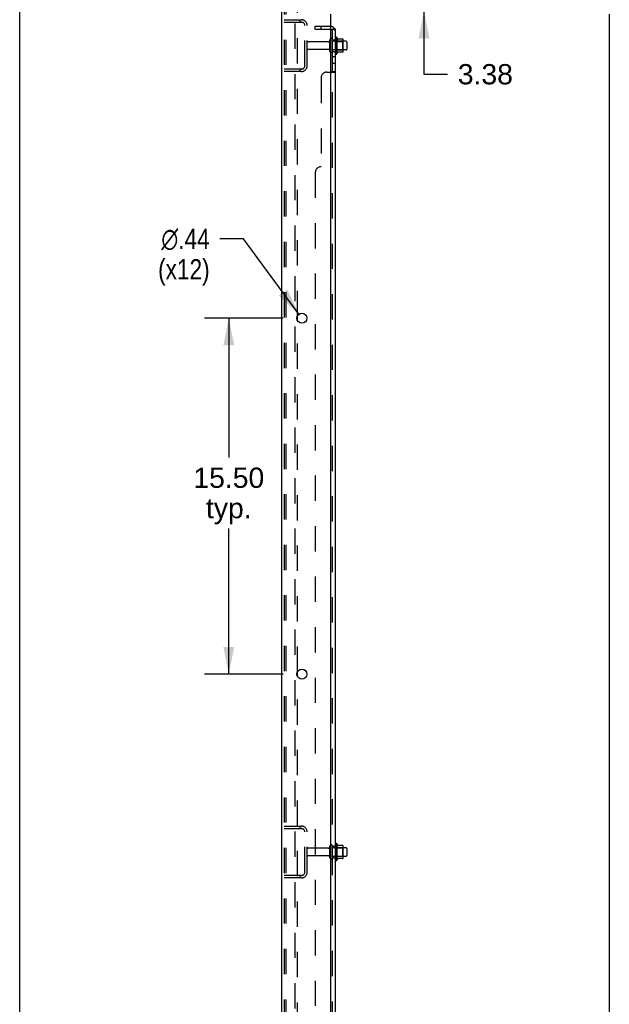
# Model space of a CAD drawing. Header units: inches. Extents: x 0 to 200, y 0 to 129.
# Tile 2 of 94: x 0 to 26, y 43 to 86. Entities that reach past the tile are written whole.
import ezdxf

# ---------------------------------------------------------------- set-up
doc = ezdxf.new("R2010")
doc.units = ezdxf.units.IN
doc.header["$LTSCALE"] = 11
doc.header["$MEASUREMENT"] = 0
doc.linetypes.add('HIDDEN', pattern=[0.2, 0.1, -0.1])
doc.layers.get('0').update_dxf_attribs({"linetype": 'CONTINUOUS'})
for name, color, linetype in [('DEFAULT_2', 8, 'HIDDEN'), ('DIMENSIONS', 7, 'CONTINUOUS'), ('SUBPANEL', 7, 'CONTINUOUS')]:
    doc.layers.add(name, color=color, linetype=linetype)
doc.styles.get("Standard").update_dxf_attribs({"font": 'arial.ttf'})
doc.styles.add('TEXTSTYLE_1', font='gdt', dxfattribs={"width": 0.8})
doc.dimstyles.new('DIMSTYLE_1', dxfattribs={"dimtxt": 0.882353, "dimasz": 1.176471, "dimexe": 0.09, "dimexo": 0.07, "dimgap": 0.0375, "dimtad": 0, "dimtih": 1, "dimtoh": 1, "dimzin": 4, "dimdsep": 46, "dimtxsty": 'Standard', "dimblk": '_FILLED', "dimblk1": '_FILLED', "dimblk2": '_FILLED', "dimcen": 0.09, "dimadec": 3, "dimazin": 1, "dimtfac": 1, "dimtdec": 3, "dimtofl": 0, "dimtmove": 0, "dimatfit": 3, "dimldrblk": '_FILLED', "dimfxl": 0, "dimtolj": 1, "dimtzin": 4, "dimarcsym": 0})
doc.dimstyles.new('DIMSTYLE_2', dxfattribs={"dimtxt": 0.882353, "dimasz": 1.176471, "dimexe": 0.09, "dimexo": 0.07, "dimgap": 0.09, "dimtad": 0, "dimtih": 1, "dimtoh": 1, "dimzin": 4, "dimdsep": 46, "dimtxsty": 'Standard', "dimblk": '_FILLED', "dimblk1": '_FILLED', "dimblk2": '_FILLED', "dimcen": 0.09, "dimadec": 3, "dimazin": 1, "dimtfac": 1, "dimtdec": 3, "dimtofl": 0, "dimtmove": 0, "dimatfit": 1, "dimldrblk": '_FILLED', "dimfxl": 0, "dimtolj": 1, "dimtzin": 4, "dimarcsym": 0})

# ---------------------------------------------------------------- blocks, each defined once
blk = doc.blocks.new('_FILLED')
at = {"color": 0, "linetype": 'ByBlock'}
blk.add_solid([(0, 0), (-1, 0.2), (-1, -0.2)], dxfattribs=at)
blk = doc.blocks.new('*D15')
at = {"layer": 'DIMENSIONS', "color": 2, "linetype": 'Continuous'}
for p, q in [((11.461, 72.771), (8.041, 72.771)), ((9.1, 72.771), (9.1, 66.706)), ((9.1, 57.271), (9.1, 63.618)), ((11.461, 57.271), (8.041, 57.271))]:
    blk.add_line(p, q, dxfattribs=at)
at = {"layer": 'DIMENSIONS', "color": 2, "linetype": 'Continuous', "xscale": 1.1764705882, "yscale": 1.1764705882, "zscale": 1.1764705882}
for p, rotation in [((9.1, 72.771), 90), ((9.1, 57.271), 270)]:
    blk.add_blockref('_FILLED', p, dxfattribs=dict(at, rotation=rotation))
at = {"layer": 'DIMENSIONS', "color": 2, "linetype": 'Continuous', "insert": (9.1, 66.265), "char_height": 0.8824, "width": 3.08332, "attachment_point": 2, "line_spacing_factor": 0.9}
blk.add_mtext('15.50\\Ptyp.', dxfattribs=at)
blk = doc.blocks.new('*D16')
at = {"layer": 'DIMENSIONS', "color": 2, "linetype": 'Continuous'}
for p, q in [((9.738, 76.228), (8.709, 76.228)), ((12.155, 72.947), (9.738, 76.228))]:
    blk.add_line(p, q, dxfattribs=at)
at = {"layer": 'DIMENSIONS', "color": 2, "linetype": 'Continuous', "xscale": 1.1764705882, "yscale": 1.1764705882, "zscale": 1.1764705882, "rotation": 306.3662056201}
blk.add_blockref('_FILLED', (12.155, 72.947), dxfattribs=at)
at = {"layer": 'DIMENSIONS', "color": 2, "linetype": 'Continuous', "insert": (8.268, 76.669), "char_height": 0.88235, "width": 2.88869, "attachment_point": 3, "line_spacing_factor": 0.9, "style": 'TEXTSTYLE_1'}
blk.add_mtext('{\\fgdt;n}\\fArial;.44\\P(x12)', dxfattribs=at)
blk = doc.blocks.new('*D17')
at = {"layer": 'DIMENSIONS', "color": 2, "linetype": 'Continuous'}
for p, q in [((17.595, 89.521), (17.595, 91.874)), ((17.595, 86.146), (17.595, 83.4)), ((17.595, 83.4), (18.625, 83.4))]:
    blk.add_line(p, q, dxfattribs=at)
at = {"layer": 'DIMENSIONS', "color": 2, "linetype": 'Continuous', "xscale": 1.1764705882, "yscale": 1.1764705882, "zscale": 1.1764705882}
for p, rotation in [((17.595, 89.521), 270), ((17.595, 86.146), 90)]:
    blk.add_blockref('_FILLED', p, dxfattribs=dict(at, rotation=rotation))
at = {"layer": 'DIMENSIONS', "color": 2, "linetype": 'Continuous', "insert": (19.066, 83.841), "char_height": 0.8824, "width": 2.39777, "attachment_point": 1, "line_spacing_factor": 0.9}
blk.add_mtext('3.38', dxfattribs=at)

msp = doc.modelspace()

# ---------------------------------------------------------------- linework, layer by layer
at = {"color": 7, "linetype": 'Continuous'}
for p, q in [((0, 0), (0, 129.412)), ((13.808, 85.002), (13.808, 84.29)), ((14.064, 84.923), (13.836, 84.923)), ((14.074, 84.39), (14.074, 84.901)), ((14.208, 84.833), (14.074, 84.833)), ((14.238, 84.803), (14.238, 84.488)), ((14.064, 84.368), (13.836, 84.368)), ((14.208, 84.458), (14.074, 84.458)), ((13.808, 49.877), (13.808, 49.165)), ((14.064, 49.798), (13.836, 49.798)), ((14.074, 49.265), (14.074, 49.776)), ((14.208, 49.708), (14.074, 49.708)), ((14.208, 49.333), (14.074, 49.333)), ((14.238, 49.678), (14.238, 49.363)), ((14.064, 49.243), (13.836, 49.243))]:
    msp.add_line(p, q, dxfattribs=at)
at = {"color": 3, "linetype": 'Continuous'}
for p, q in [((11.409, 9.625), (11.409, 89.417)), ((13.534, 11.646), (13.534, 86.021)), ((25.659, 86.021), (25.659, 11.646)), ((12.089, 72.673), (12.089, 72.868)), ((12.089, 57.173), (12.089, 57.368))]:
    msp.add_line(p, q, dxfattribs=at)
for centre in [(12.284, 72.771), (12.284, 57.271)]:
    msp.add_circle(centre, 0.219, dxfattribs=at)
at = {"color": 7, "linetype": 'Continuous'}
for centre, radius, start, end in [((13.558, 84.903), 0.055, 360, 115.9094), ((13.777, 84.98), 0.0384, 34.4497, 180), ((13.208, 84.646), 0.698, 23.9679, 30.6631), ((13.855, 84.933), 0.01, 203.9679, 270), ((14.064, 84.913), 0.01, 5.1938, 90), ((13.933, 84.901), 0.141, 0, 5.2081), ((14.208, 84.803), 0.03, 360, 90), ((13.558, 84.388), 0.055, 244.0906, 0), ((13.777, 84.312), 0.0384, 180, 325.5503), ((13.208, 84.646), 0.698, 329.3369, 336.0321), ((13.855, 84.358), 0.01, 90, 156.0321), ((14.064, 84.378), 0.01, 270, 354.8062), ((13.933, 84.39), 0.141, 354.7919, 360), ((14.208, 84.488), 0.03, 270, 0), ((13.777, 49.855), 0.0384, 34.4497, 180), ((13.208, 49.521), 0.698, 23.9679, 30.6631), ((13.855, 49.808), 0.01, 203.9679, 270), ((14.064, 49.788), 0.01, 5.1938, 90), ((13.933, 49.776), 0.141, 0, 5.2081), ((14.208, 49.678), 0.03, 360, 90), ((14.208, 49.363), 0.03, 270, 0), ((13.777, 49.187), 0.0384, 180, 325.5503), ((13.208, 49.521), 0.698, 329.3369, 336.0321), ((13.855, 49.233), 0.01, 90, 156.0321), ((14.064, 49.253), 0.01, 270, 354.8062), ((13.933, 49.265), 0.141, 354.7919, 360)]:
    msp.add_arc(centre, radius, start, end, dxfattribs=at)
at = {"layer": 'DEFAULT_2', "color": 8, "linetype": 'HIDDEN'}
for p, q in [((11.513, 89.303), (11.513, 9.738)), ((11.587, 89.303), (11.587, 9.738)), ((11.985, 9.708), (11.985, 89.333)), ((12.089, 72.868), (12.089, 88.173)), ((11.513, 85.771), (12.267, 85.771)), ((11.513, 85.667), (12.267, 85.667)), ((12.186, 85.771), (12.186, 85.667)), ((12.409, 83.767), (12.409, 85.524)), ((12.513, 83.767), (12.513, 85.524)), ((13.738, 84.98), (13.738, 84.312)), ((13.441, 84.811), (12.543, 84.811)), ((13.503, 84.388), (13.503, 84.903)), ((13.613, 84.388), (13.613, 84.903)), ((14.074, 84.833), (13.613, 84.833)), ((13.758, 84.829), (13.738, 84.849)), ((13.758, 84.829), (13.758, 84.462)), ((13.758, 84.829), (14.054, 84.829)), ((14.054, 84.829), (14.074, 84.849)), ((14.054, 84.829), (14.054, 84.462)), ((13.441, 84.481), (12.543, 84.481)), ((14.074, 84.458), (13.613, 84.458)), ((13.758, 84.462), (13.738, 84.442)), ((13.758, 84.462), (14.054, 84.462)), ((14.054, 84.462), (14.074, 84.442)), ((12.267, 83.625), (11.513, 83.625)), ((12.267, 83.521), (11.513, 83.521)), ((12.186, 83.625), (12.186, 83.521)), ((12.089, 57.368), (12.089, 72.673)), ((12.089, 41.868), (12.089, 57.173)), ((11.513, 50.646), (12.267, 50.646)), ((12.186, 50.646), (12.186, 50.542)), ((11.513, 50.542), (12.267, 50.542)), ((12.409, 48.642), (12.409, 50.399)), ((12.513, 48.642), (12.513, 50.399)), ((13.503, 49.263), (13.503, 49.778)), ((13.613, 49.263), (13.613, 49.778)), ((13.738, 49.855), (13.738, 49.187)), ((13.441, 49.686), (12.543, 49.686)), ((13.441, 49.356), (12.543, 49.356)), ((14.074, 49.708), (13.613, 49.708)), ((14.074, 49.333), (13.613, 49.333)), ((13.758, 49.704), (13.738, 49.724)), ((13.758, 49.337), (13.738, 49.317)), ((13.758, 49.704), (13.758, 49.337)), ((13.758, 49.704), (14.054, 49.704)), ((13.758, 49.337), (14.054, 49.337)), ((14.054, 49.704), (14.074, 49.724)), ((14.054, 49.704), (14.054, 49.337)), ((14.054, 49.337), (14.074, 49.317)), ((12.267, 48.5), (11.513, 48.5)), ((12.186, 48.5), (12.186, 48.396)), ((12.267, 48.396), (11.513, 48.396))]:
    msp.add_line(p, q, dxfattribs=at)
for centre, radius, start, end in [((12.267, 85.524), 0.246, 0, 90), ((12.267, 85.524), 0.142, 0, 90), ((13.558, 84.903), 0.055, 115.9094, 180), ((12.543, 84.781), 0.03, 90, 180), ((12.543, 84.511), 0.03, 180, 270), ((13.441, 84.873), 0.0625, 270, 360), ((13.441, 84.418), 0.0625, 0, 90), ((13.558, 84.388), 0.055, 180, 244.0906), ((12.267, 83.767), 0.246, 270, 360), ((12.267, 83.767), 0.142, 270, 360), ((12.267, 50.399), 0.246, 0, 90), ((12.267, 50.399), 0.142, 0, 90), ((13.558, 49.778), 0.055, 360, 180), ((12.543, 49.656), 0.03, 90, 180), ((12.543, 49.386), 0.03, 180, 270), ((13.441, 49.748), 0.0625, 270, 360), ((13.441, 49.293), 0.0625, 0, 90), ((13.558, 49.263), 0.055, 180, 0), ((12.267, 48.642), 0.246, 270, 360), ((12.267, 48.642), 0.142, 270, 360)]:
    msp.add_arc(centre, radius, start, end, dxfattribs=at)
at = {"layer": 'SUBPANEL', "color": 8, "linetype": 'HIDDEN'}
for p, q in [((12.863, 85.365), (12.863, 85.49)), ((12.863, 85.49), (13.501, 85.49)), ((12.863, 85.365), (13.501, 85.365)), ((13.113, 85.365), (13.113, 85.49)), ((13.637, 85.365), (13.588, 85.324)), ((13.613, 84.896), (13.738, 84.896)), ((13.613, 84.396), (13.738, 84.396)), ((13.613, 84.168), (13.738, 84.168)), ((13.613, 83.887), (13.738, 83.887)), ((13.113, 83.24), (13.113, 79.365)), ((13.363, 83.49), (13.534, 83.49)), ((13.612, 83.521), (13.613, 83.522)), ((13.613, 83.524), (13.613, 83.525)), ((13.613, 15.517), (13.613, 83.525)), ((12.863, 79.115), (12.863, 19.927)), ((13.613, 49.771), (13.738, 49.771)), ((13.613, 49.271), (13.738, 49.271))]:
    msp.add_line(p, q, dxfattribs=at)
at = {"layer": 'SUBPANEL', "color": 7, "linetype": 'Continuous'}
for p, q in [((13.613, 83.525), (13.613, 85.365)), ((13.613, 85.365), (13.738, 85.365)), ((13.684, 85.403), (13.637, 85.365)), ((13.613, 83.525), (13.738, 83.525))]:
    msp.add_line(p, q, dxfattribs=at)
at = {"layer": 'SUBPANEL', "color": 3, "linetype": 'Continuous'}
for p, q in [((13.738, 13.677), (13.738, 85.365)), ((13.534, 83.49), (13.684, 83.49))]:
    msp.add_line(p, q, dxfattribs=at)
at = {"layer": 'SUBPANEL', "color": 7, "linetype": 'Continuous'}
for points in [[(13.595, 85.337), (13.599, 85.341), (13.601, 85.343), (13.603, 85.345), (13.605, 85.348), (13.606, 85.35)], [(13.606, 85.35), (13.608, 85.352), (13.61, 85.355), (13.611, 85.357), (13.612, 85.359)], [(13.588, 85.324), (13.587, 85.324), (13.587, 85.325), (13.587, 85.326), (13.588, 85.327), (13.588, 85.328), (13.589, 85.329), (13.59, 85.331), (13.591, 85.332), (13.592, 85.334), (13.594, 85.335), (13.595, 85.337)], [(13.588, 83.49), (13.587, 83.491), (13.587, 83.493), (13.587, 83.495), (13.588, 83.496), (13.588, 83.498), (13.589, 83.499), (13.59, 83.501), (13.591, 83.502), (13.592, 83.504), (13.594, 83.505), (13.595, 83.507), (13.597, 83.508), (13.599, 83.509)], [(13.599, 83.509), (13.603, 83.512), (13.605, 83.513), (13.606, 83.515), (13.608, 83.516), (13.61, 83.518), (13.611, 83.519), (13.612, 83.521), (13.613, 83.522), (13.613, 83.524), (13.613, 83.525)]]:
    msp.add_lwpolyline(points, dxfattribs=at)
at = {"layer": 'SUBPANEL', "color": 8, "linetype": 'HIDDEN'}
for points in [[(13.609, 85.342), (13.609, 85.342), (13.609, 85.342), (13.609, 85.342), (13.61, 85.342), (13.61, 85.342), (13.61, 85.342), (13.611, 85.343), (13.611, 85.343), (13.612, 85.343), (13.613, 85.344), (13.613, 85.344), (13.614, 85.344), (13.614, 85.345), (13.615, 85.345), (13.616, 85.345), (13.616, 85.346), (13.617, 85.346), (13.617, 85.346), (13.618, 85.347), (13.619, 85.347), (13.62, 85.347), (13.62, 85.348), (13.621, 85.348), (13.622, 85.348), (13.622, 85.349), (13.623, 85.349), (13.624, 85.35), (13.625, 85.35), (13.626, 85.35), (13.626, 85.351), (13.627, 85.351), (13.628, 85.351), (13.629, 85.352), (13.63, 85.352), (13.631, 85.352), (13.631, 85.353), (13.632, 85.353), (13.633, 85.354), (13.634, 85.354), (13.635, 85.354), (13.636, 85.355), (13.637, 85.355), (13.638, 85.355), (13.639, 85.356), (13.64, 85.356), (13.641, 85.356), (13.642, 85.357), (13.643, 85.357), (13.644, 85.358), (13.645, 85.358), (13.646, 85.358), (13.648, 85.359), (13.649, 85.359), (13.65, 85.359), (13.651, 85.36), (13.652, 85.36), (13.653, 85.36), (13.654, 85.361), (13.655, 85.361), (13.656, 85.361), (13.657, 85.362), (13.658, 85.362), (13.659, 85.362), (13.66, 85.362), (13.661, 85.363), (13.662, 85.363), (13.663, 85.363), (13.664, 85.363), (13.665, 85.363), (13.666, 85.364), (13.667, 85.364), (13.668, 85.364), (13.669, 85.364), (13.669, 85.364), (13.67, 85.364), (13.671, 85.364), (13.672, 85.365), (13.672, 85.365), (13.673, 85.365), (13.673, 85.365), (13.673, 85.365)], [(13.612, 85.359), (13.613, 85.361), (13.613, 85.363), (13.613, 85.365)], [(13.673, 85.365), (13.673, 85.365), (13.673, 85.365), (13.673, 85.365), (13.673, 85.365), (13.672, 85.365), (13.672, 85.365), (13.671, 85.365), (13.671, 85.365), (13.67, 85.365), (13.67, 85.365)], [(13.613, 85.345), (13.613, 85.344), (13.612, 85.344), (13.612, 85.344), (13.611, 85.343), (13.611, 85.343), (13.611, 85.343), (13.61, 85.342), (13.61, 85.342), (13.61, 85.342), (13.609, 85.342), (13.609, 85.342)], [(13.588, 83.49), (13.587, 83.491), (13.587, 83.493), (13.587, 83.495), (13.588, 83.496)], [(13.588, 83.496), (13.588, 83.498), (13.589, 83.499)], [(13.59, 83.501), (13.591, 83.502), (13.592, 83.504), (13.594, 83.505), (13.595, 83.507), (13.597, 83.508)], [(13.605, 83.513), (13.606, 83.515), (13.608, 83.516), (13.61, 83.518), (13.611, 83.519), (13.612, 83.521)], [(13.684, 83.49), (13.686, 83.491), (13.689, 83.493), (13.691, 83.494), (13.695, 83.496)], [(13.725, 83.51), (13.728, 83.511), (13.731, 83.513), (13.733, 83.515), (13.735, 83.517), (13.736, 83.519), (13.737, 83.52)], [(13.738, 83.522), (13.738, 83.524), (13.738, 83.525)]]:
    msp.add_lwpolyline(points, dxfattribs=at)
at = {"layer": 'SUBPANEL', "color": 3, "linetype": 'Continuous'}
for points in [[(13.684, 85.403), (13.686, 85.401), (13.689, 85.399), (13.691, 85.397), (13.695, 85.395), (13.698, 85.393), (13.701, 85.391), (13.705, 85.39), (13.709, 85.388)], [(13.709, 85.388), (13.716, 85.385), (13.719, 85.383), (13.722, 85.382), (13.725, 85.38), (13.728, 85.379), (13.731, 85.377), (13.733, 85.375), (13.735, 85.373), (13.736, 85.371), (13.737, 85.369), (13.738, 85.368), (13.738, 85.366), (13.738, 85.365)], [(13.684, 83.49), (13.686, 83.491), (13.689, 83.493), (13.691, 83.494), (13.695, 83.496), (13.698, 83.497), (13.701, 83.499), (13.705, 83.501), (13.712, 83.504)], [(13.712, 83.504), (13.716, 83.505), (13.719, 83.507), (13.722, 83.508), (13.725, 83.51), (13.728, 83.511), (13.731, 83.513), (13.733, 83.515), (13.735, 83.517), (13.736, 83.519), (13.737, 83.52), (13.738, 83.522), (13.738, 83.524), (13.738, 83.525)]]:
    msp.add_lwpolyline(points, dxfattribs=at)
at = {"layer": 'SUBPANEL', "color": 8, "linetype": 'HIDDEN'}
for centre, radius, start, end in [((13.501, 85.253), 0.237, 81.9946, 90), ((13.501, 85.253), 0.112, 72.8585, 90), ((13.501, 85.253), 0.237, 0, 39.4342), ((13.363, 83.24), 0.25, 90, 180), ((13.113, 79.115), 0.25, 90, 180)]:
    msp.add_arc(centre, radius, start, end, dxfattribs=at)
at = {"layer": 'SUBPANEL', "color": 3, "linetype": 'Continuous'}
msp.add_arc((13.501, 85.253), 0.237, 39.4342, 81.9946, dxfattribs=at)
at = {"layer": 'SUBPANEL', "color": 7, "linetype": 'Continuous'}
msp.add_arc((13.501, 85.253), 0.112, 0, 72.8585, dxfattribs=at)

# ---------------------------------------------------------------- dimensions: what is measured, and where the dimension line sits
at = {"layer": 'DIMENSIONS', "color": 2, "linetype": 'Continuous'}
dim = msp.add_linear_dim(base=(17.59525882, 86.145831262), p1=(11.52126393, 89.520831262), p2=(13.65926393, 86.145831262), angle=270, dimstyle='DIMSTYLE_1', dxfattribs=at)
dim.commit()
dim.dimension.update_dxf_attribs({"geometry": '*D17', "text_midpoint": (20.261946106, 83.395262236), "dimtype": 160})
dim = msp.add_diameter_dim_2p(p1=(12.155, 72.947), p2=(12.414, 72.595), text='%%c<>\\P(x12)', dimstyle='DIMSTYLE_2', override={"dimpost": '<>'}, dxfattribs=at)
dim.commit()
dim.dimension.update_dxf_attribs({"geometry": '*D16', "text_midpoint": (6.823, 75.567), "dimtype": 163})
dim = msp.add_linear_dim(base=(9.1, 57.271), p1=(11.531, 72.771), p2=(11.531, 57.271), angle=270, text='<>\\Ptyp.', dimstyle='DIMSTYLE_1', dxfattribs=at)
dim.commit()
dim.dimension.update_dxf_attribs({"geometry": '*D15', "text_midpoint": (9.1, 65.162), "dimtype": 160})

doc.saveas('drawing.dxf')
